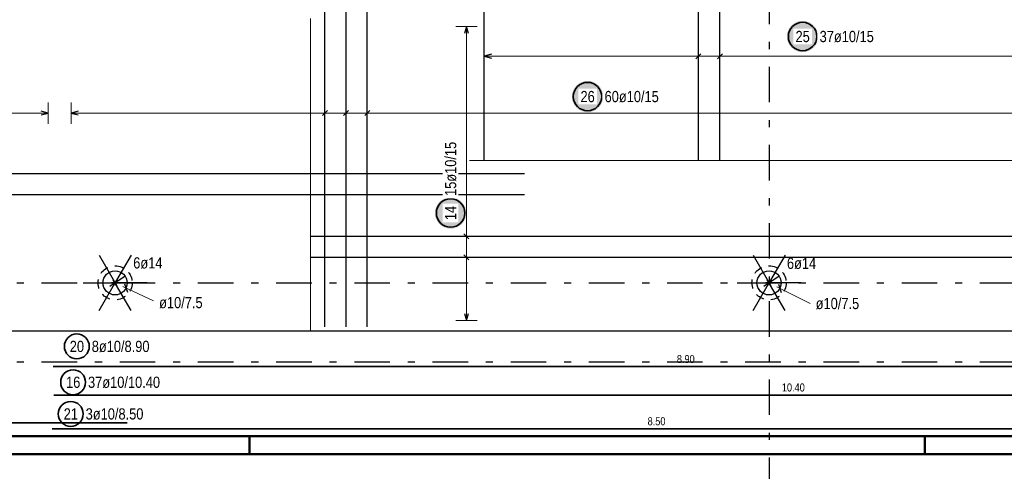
# Model space of a CAD drawing. Header units: millimetres. Extents: x -5 to 113, y -26 to 51.
# Tile 12 of 31: x 25 to 39, y 0 to 6. Entities that reach past the tile are written whole.
import ezdxf

# ---------------------------------------------------------------- set-up
doc = ezdxf.new("R2010")
doc.units = ezdxf.units.MM
doc.linetypes.add('DASHDOTX2', pattern=[2, 1, -0.5, 0, -0.5])
doc.linetypes.add('HIDDEN', pattern=[0.375, 0.25, -0.125])
doc.layers.add('Achsen', color=7, linetype='Continuous', lineweight=20)
doc.layers.add('Stabstahl', color=7, linetype='Continuous', lineweight=20)
doc.styles.add('Arial Narrow', font='ARIALN.TTF')

msp = doc.modelspace()

# ---------------------------------------------------------------- hatches: boundary and pattern name
at = {"lineweight": 25, "true_color": 0xffffff}
msp.add_hatch(color=7, dxfattribs=at).paths.add_polyline_path([(33.473688, 5.031823), (33.473554, 5.039501), (33.473152, 5.047169), (33.472482, 5.054819), (33.471547, 5.062441), (33.470345, 5.070026), (33.46888, 5.077563), (33.467153, 5.085046), (33.465165, 5.092463), (33.46292, 5.099807), (33.46042, 5.107067), (33.457668, 5.114236), (33.454668, 5.121305), (33.451422, 5.128265), (33.447936, 5.135107), (33.444213, 5.141823), (33.440258, 5.148405), (33.436076, 5.154845), (33.431671, 5.161136), (33.42705, 5.167268), (33.422217, 5.173236), (33.417179, 5.179032), (33.411942, 5.184648), (33.406512, 5.190078), (33.400896, 5.195315), (33.395101, 5.200353), (33.389133, 5.205185), (33.383, 5.209807), (33.37671, 5.214211), (33.37027, 5.218393), (33.363688, 5.222348), (33.356971, 5.226071), (33.350129, 5.229558), (33.34317, 5.232803), (33.336101, 5.235803), (33.328932, 5.238555), (33.321671, 5.241055), (33.314328, 5.2433), (33.30691, 5.245288), (33.299428, 5.247015), (33.29189, 5.248481), (33.284306, 5.249682), (33.276684, 5.250618), (33.269034, 5.251287), (33.261366, 5.251689), (33.253688, 5.251823), (33.24601, 5.251689), (33.238341, 5.251287), (33.230691, 5.250618), (33.22307, 5.249682), (33.215485, 5.248481), (33.207947, 5.247015), (33.200465, 5.245288), (33.193047, 5.2433), (33.185704, 5.241055), (33.178443, 5.238555), (33.171274, 5.235803), (33.164206, 5.232803), (33.157246, 5.229558), (33.150404, 5.226071), (33.143688, 5.222348), (33.137105, 5.218393), (33.130665, 5.214211), (33.124375, 5.209807), (33.118242, 5.205185), (33.112274, 5.200353), (33.106479, 5.195315), (33.100863, 5.190078), (33.095433, 5.184648), (33.090196, 5.179032), (33.085158, 5.173236), (33.080325, 5.167268), (33.075704, 5.161136), (33.071299, 5.154845), (33.067117, 5.148405), (33.063162, 5.141823), (33.059439, 5.135107), (33.055953, 5.128265), (33.052708, 5.121305), (33.049707, 5.114236), (33.046955, 5.107067), (33.044455, 5.099807), (33.04221, 5.092463), (33.040223, 5.085046), (33.038495, 5.077563), (33.03703, 5.070026), (33.035829, 5.062441), (33.034893, 5.054819), (33.034224, 5.047169), (33.033822, 5.039501), (33.033688, 5.031823), (33.033822, 5.024145), (33.034224, 5.016476), (33.034893, 5.008827), (33.035829, 5.001205), (33.03703, 4.99362), (33.038495, 4.986082), (33.040223, 4.9786), (33.04221, 4.971183), (33.044455, 4.963839), (33.046955, 4.956578), (33.049707, 4.949409), (33.052708, 4.942341), (33.055953, 4.935381), (33.059439, 4.928539), (33.063162, 4.921823), (33.067117, 4.915241), (33.071299, 4.9088), (33.075704, 4.90251), (33.080325, 4.896377), (33.085158, 4.89041), (33.090196, 4.884614), (33.095433, 4.878998), (33.100863, 4.873568), (33.106479, 4.868331), (33.112274, 4.863293), (33.118242, 4.858461), (33.124375, 4.853839), (33.130665, 4.849435), (33.137105, 4.845252), (33.143688, 4.841297), (33.150404, 4.837574), (33.157246, 4.834088), (33.164206, 4.830843), (33.171274, 4.827842), (33.178443, 4.825091), (33.185704, 4.82259), (33.193047, 4.820345), (33.200465, 4.818358), (33.207947, 4.81663), (33.215485, 4.815165), (33.22307, 4.813964), (33.230691, 4.813028), (33.238341, 4.812359), (33.24601, 4.811957), (33.253688, 4.811823), (33.261366, 4.811957), (33.269034, 4.812359), (33.276684, 4.813028), (33.284306, 4.813964), (33.29189, 4.815165), (33.299428, 4.81663), (33.30691, 4.818358), (33.314328, 4.820345), (33.321671, 4.82259), (33.328932, 4.825091), (33.336101, 4.827842), (33.34317, 4.830843), (33.350129, 4.834088), (33.356971, 4.837574), (33.363688, 4.841297), (33.37027, 4.845252), (33.37671, 4.849435), (33.383, 4.853839), (33.389133, 4.858461), (33.395101, 4.863293), (33.400896, 4.868331), (33.406512, 4.873568), (33.411942, 4.878998), (33.417179, 4.884614), (33.422217, 4.89041), (33.42705, 4.896377), (33.431671, 4.90251), (33.436076, 4.9088), (33.440258, 4.915241), (33.444213, 4.921823), (33.447936, 4.928539), (33.451422, 4.935381), (33.454668, 4.942341), (33.457668, 4.949409), (33.46042, 4.956578), (33.46292, 4.963839), (33.465165, 4.971183), (33.467153, 4.9786), (33.46888, 4.986082), (33.470345, 4.99362), (33.471547, 5.001205), (33.472482, 5.008827), (33.473152, 5.016476)])
at = {"layer": 'Stabstahl', "lineweight": 25, "true_color": 0xffffff}
for points in [[(36.498883, 5.877371), (36.498749, 5.885049), (36.498347, 5.892717), (36.497678, 5.900367), (36.496742, 5.907989), (36.495541, 5.915574), (36.494075, 5.923112), (36.492348, 5.930594), (36.49036, 5.938011), (36.488115, 5.945355), (36.485615, 5.952615), (36.482863, 5.959785), (36.479863, 5.966853), (36.476618, 5.973813), (36.473131, 5.980655), (36.469408, 5.987371), (36.465453, 5.993953), (36.461271, 6.000393), (36.456867, 6.006684), (36.452245, 6.012817), (36.447413, 6.018784), (36.442375, 6.02458), (36.437138, 6.030196), (36.431708, 6.035626), (36.426092, 6.040863), (36.420296, 6.045901), (36.414328, 6.050733), (36.408196, 6.055355), (36.401905, 6.059759), (36.395465, 6.063942), (36.388883, 6.067897), (36.382167, 6.07162), (36.375325, 6.075106), (36.368365, 6.078351), (36.361296, 6.081352), (36.354127, 6.084103), (36.346867, 6.086603), (36.339523, 6.088849), (36.332106, 6.090836), (36.324623, 6.092564), (36.317085, 6.094029), (36.309501, 6.09523), (36.301879, 6.096166), (36.294229, 6.096835), (36.286561, 6.097237), (36.278883, 6.097371), (36.271205, 6.097237), (36.263536, 6.096835), (36.255887, 6.096166), (36.248265, 6.09523), (36.24068, 6.094029), (36.233142, 6.092564), (36.22566, 6.090836), (36.218243, 6.088849), (36.210899, 6.086603), (36.203638, 6.084103), (36.196469, 6.081352), (36.189401, 6.078351), (36.182441, 6.075106), (36.175599, 6.07162), (36.168883, 6.067897), (36.162301, 6.063942), (36.15586, 6.059759), (36.14957, 6.055355), (36.143437, 6.050733), (36.13747, 6.045901), (36.131674, 6.040863), (36.126058, 6.035626), (36.120628, 6.030196), (36.115391, 6.02458), (36.110353, 6.018784), (36.10552, 6.012817), (36.100899, 6.006684), (36.096495, 6.000393), (36.092312, 5.993953), (36.088357, 5.987371), (36.084634, 5.980655), (36.081148, 5.973813), (36.077903, 5.966853), (36.074902, 5.959785), (36.07215, 5.952615), (36.06965, 5.945355), (36.067405, 5.938011), (36.065418, 5.930594), (36.06369, 5.923112), (36.062225, 5.915574), (36.061024, 5.907989), (36.060088, 5.900367), (36.059419, 5.892717), (36.059017, 5.885049), (36.058883, 5.877371), (36.059017, 5.869693), (36.059419, 5.862025), (36.060088, 5.854375), (36.061024, 5.846753), (36.062225, 5.839168), (36.06369, 5.83163), (36.065418, 5.824148), (36.067405, 5.816731), (36.06965, 5.809387), (36.07215, 5.802127), (36.074902, 5.794958), (36.077903, 5.787889), (36.081148, 5.780929), (36.084634, 5.774087), (36.088357, 5.767371), (36.092312, 5.760789), (36.096495, 5.754349), (36.100899, 5.748058), (36.10552, 5.741926), (36.110353, 5.735958), (36.115391, 5.730162), (36.120628, 5.724546), (36.126058, 5.719116), (36.131674, 5.713879), (36.13747, 5.708841), (36.143437, 5.704009), (36.14957, 5.699387), (36.15586, 5.694983), (36.162301, 5.6908), (36.168883, 5.686845), (36.175599, 5.683123), (36.182441, 5.679636), (36.189401, 5.676391), (36.196469, 5.673391), (36.203638, 5.670639), (36.210899, 5.668139), (36.218243, 5.665893), (36.22566, 5.663906), (36.233142, 5.662179), (36.24068, 5.660713), (36.248265, 5.659512), (36.255887, 5.658576), (36.263536, 5.657907), (36.271205, 5.657505), (36.278883, 5.657371), (36.286561, 5.657505), (36.294229, 5.657907), (36.301879, 5.658576), (36.309501, 5.659512), (36.317085, 5.660713), (36.324623, 5.662179), (36.332106, 5.663906), (36.339523, 5.665893), (36.346867, 5.668139), (36.354127, 5.670639), (36.361296, 5.673391), (36.368365, 5.676391), (36.375325, 5.679636), (36.382167, 5.683123), (36.388883, 5.686845), (36.395465, 5.6908), (36.401905, 5.694983), (36.408196, 5.699387), (36.414328, 5.704009), (36.420296, 5.708841), (36.426092, 5.713879), (36.431708, 5.719116), (36.437138, 5.724546), (36.442375, 5.730162), (36.447413, 5.735958), (36.452245, 5.741926), (36.456867, 5.748058), (36.461271, 5.754349), (36.465453, 5.760789), (36.469408, 5.767371), (36.473131, 5.774087), (36.476618, 5.780929), (36.479863, 5.787889), (36.482863, 5.794958), (36.485615, 5.802127), (36.488115, 5.809387), (36.49036, 5.816731), (36.492348, 5.824148), (36.494075, 5.83163), (36.495541, 5.839168), (36.496742, 5.846753), (36.497678, 5.854375), (36.498347, 5.862025)], [(31.547135, 3.392555), (31.547001, 3.400233), (31.5466, 3.407901), (31.54593, 3.415551), (31.544994, 3.423173), (31.543793, 3.430758), (31.542328, 3.438296), (31.540601, 3.445778), (31.538613, 3.453195), (31.536368, 3.460539), (31.533868, 3.467799), (31.531116, 3.474968), (31.528115, 3.482037), (31.52487, 3.488997), (31.521384, 3.495839), (31.517661, 3.502555), (31.513706, 3.509137), (31.509524, 3.515577), (31.505119, 3.521868), (31.500498, 3.528), (31.495665, 3.533968), (31.490627, 3.539764), (31.48539, 3.54538), (31.47996, 3.55081), (31.474344, 3.556047), (31.468549, 3.561085), (31.462581, 3.565917), (31.456448, 3.570539), (31.450158, 3.574943), (31.443718, 3.579126), (31.437135, 3.583081), (31.430419, 3.586803), (31.423577, 3.59029), (31.416618, 3.593535), (31.409549, 3.596535), (31.40238, 3.599287), (31.395119, 3.601787), (31.387776, 3.604033), (31.380358, 3.60602), (31.372876, 3.607747), (31.365338, 3.609213), (31.357754, 3.610414), (31.350132, 3.61135), (31.342482, 3.612019), (31.334813, 3.612421), (31.327135, 3.612555), (31.319458, 3.612421), (31.311789, 3.612019), (31.304139, 3.61135), (31.296517, 3.610414), (31.288933, 3.609213), (31.281395, 3.607747), (31.273913, 3.60602), (31.266495, 3.604033), (31.259152, 3.601787), (31.251891, 3.599287), (31.244722, 3.596535), (31.237653, 3.593535), (31.230694, 3.59029), (31.223852, 3.586803), (31.217135, 3.583081), (31.210553, 3.579126), (31.204113, 3.574943), (31.197823, 3.570539), (31.19169, 3.565917), (31.185722, 3.561085), (31.179927, 3.556047), (31.174311, 3.55081), (31.168881, 3.54538), (31.163644, 3.539764), (31.158606, 3.533968), (31.153773, 3.528), (31.149152, 3.521868), (31.144747, 3.515577), (31.140565, 3.509137), (31.13661, 3.502555), (31.132887, 3.495839), (31.129401, 3.488997), (31.126155, 3.482037), (31.123155, 3.474968), (31.120403, 3.467799), (31.117903, 3.460539), (31.115658, 3.453195), (31.11367, 3.445778), (31.111943, 3.438296), (31.110478, 3.430758), (31.109277, 3.423173), (31.108341, 3.415551), (31.107671, 3.407901), (31.10727, 3.400233), (31.107135, 3.392555), (31.10727, 3.384877), (31.107671, 3.377209), (31.108341, 3.369559), (31.109277, 3.361937), (31.110478, 3.354352), (31.111943, 3.346814), (31.11367, 3.339332), (31.115658, 3.331915), (31.117903, 3.324571), (31.120403, 3.317311), (31.123155, 3.310141), (31.126155, 3.303073), (31.129401, 3.296113), (31.132887, 3.289271), (31.13661, 3.282555), (31.140565, 3.275973), (31.144747, 3.269533), (31.149152, 3.263242), (31.153773, 3.257109), (31.158606, 3.251142), (31.163644, 3.245346), (31.168881, 3.23973), (31.174311, 3.2343), (31.179927, 3.229063), (31.185722, 3.224025), (31.19169, 3.219193), (31.197823, 3.214571), (31.204113, 3.210167), (31.210553, 3.205984), (31.217135, 3.202029), (31.223852, 3.198306), (31.230694, 3.19482), (31.237653, 3.191575), (31.244722, 3.188575), (31.251891, 3.185823), (31.259152, 3.183323), (31.266495, 3.181077), (31.273913, 3.17909), (31.281395, 3.177362), (31.288933, 3.175897), (31.296517, 3.174696), (31.304139, 3.17376), (31.311789, 3.173091), (31.319458, 3.172689), (31.327135, 3.172555), (31.334813, 3.172689), (31.342482, 3.173091), (31.350132, 3.17376), (31.357754, 3.174696), (31.365338, 3.175897), (31.372876, 3.177362), (31.380358, 3.17909), (31.387776, 3.181077), (31.395119, 3.183323), (31.40238, 3.185823), (31.409549, 3.188575), (31.416618, 3.191575), (31.423577, 3.19482), (31.430419, 3.198306), (31.437135, 3.202029), (31.443718, 3.205984), (31.450158, 3.210167), (31.456448, 3.214571), (31.462581, 3.219193), (31.468549, 3.224025), (31.474344, 3.229063), (31.47996, 3.2343), (31.48539, 3.23973), (31.490627, 3.245346), (31.495665, 3.251142), (31.500498, 3.257109), (31.505119, 3.263242), (31.509524, 3.269533), (31.513706, 3.275973), (31.517661, 3.282555), (31.521384, 3.289271), (31.52487, 3.296113), (31.528115, 3.303073), (31.531116, 3.310141), (31.533868, 3.317311), (31.536368, 3.324571), (31.538613, 3.331915), (31.540601, 3.339332), (31.542328, 3.346814), (31.543793, 3.354352), (31.544994, 3.361937), (31.54593, 3.369559), (31.5466, 3.377209)]]:
    msp.add_hatch(color=7, dxfattribs=at).paths.add_polyline_path(points)

# ---------------------------------------------------------------- linework, layer by layer
at = {"color": 3, "linetype": 'Continuous', "lineweight": 25, "ltscale": 0.5}
for p, q in [((29.559013, 1.790196), (29.559013, 23.784104)), ((29.856652, 1.790196), (29.856652, 23.784104)), ((30.154291, 1.790196), (30.154291, 23.784104)), ((26.087346, 4.826795), (25.987346, 4.8)), ((25.987346, 4.8), (26.087346, 4.773205)), ((29.594369, 4.835355), (29.523658, 4.764645)), ((29.892007, 4.835355), (29.821297, 4.764645)), ((30.189646, 4.835355), (30.118936, 4.764645))]:
    msp.add_line(p, q, dxfattribs=at)
at = {"color": 5, "linetype": 'Continuous', "lineweight": 18, "ltscale": 0.5}
for p, q in [((25.987346, 4.95), (25.987346, 4.65)), ((29.559013, 4.95), (29.559013, 4.65)), ((29.856652, 4.95), (29.856652, 4.65)), ((30.154291, 4.95), (30.154291, 4.65)), ((25.987346, 4.8), (43.548042, 4.8))]:
    msp.add_line(p, q, dxfattribs=at)
at = {"color": 11, "linetype": 'Continuous', "lineweight": 25}
msp.add_line((44.756532, 1.730196), (7.866531, 1.730196), dxfattribs=at)
at = {"color": 4, "linetype": 'Continuous', "lineweight": 50}
for p, q in [((1, 0.25), (94.75, 0.25)), ((0, 0), (95, 0))]:
    msp.add_line(p, q, dxfattribs=at)
at = {"color": 4, "linetype": 'Continuous', "lineweight": 50, "ltscale": 0.2}
for p, q in [((28.5, 0), (28.5, 0.25)), ((38, 0), (38, 0.25))]:
    msp.add_line(p, q, dxfattribs=at)
at = {"color": 2, "linetype": 'Continuous', "lineweight": 35, "ltscale": 0.5}
msp.add_circle((33.253688, 5.031823), 0.2, dxfattribs=at)
at = {"color": 3, "linetype": 'HIDDEN', "lineweight": 25, "ltscale": 0.5}
for centre in [(26.607358, 2.410146), (35.807372, 2.410146)]:
    msp.add_circle(centre, 0.24, dxfattribs=at)
at = {"layer": 'Achsen', "color": 3, "linetype": 'DASHDOTX2', "lineweight": 25, "ltscale": 0.5}
for p, q in [((35.807324, 39.55094), (35.807324, -6.857)), ((3.573324, 2.410196), (49.410516, 2.410196)), ((3.573324, 1.300196), (49.410516, 1.300196))]:
    msp.add_line(p, q, dxfattribs=at)
at = {"layer": 'Stabstahl', "color": 3, "linetype": 'Continuous', "lineweight": 25, "ltscale": 0.5}
for p, q in [((31.801142, 4.130196), (31.801142, 8.530266)), ((34.814006, 4.130196), (34.814006, 8.530266)), ((35.115292, 4.130196), (35.115292, 8.530266)), ((31.55, 6.020193), (31.523205, 5.920193)), ((31.576795, 5.920193), (31.55, 6.020193)), ((31.901142, 5.626795), (31.801142, 5.6)), ((31.801142, 5.6), (31.901142, 5.573205)), ((34.849361, 5.635355), (34.77865, 5.564645)), ((35.150647, 5.635355), (35.079937, 5.564645)), ((25.667342, 4.8), (25.567342, 4.826795)), ((25.567342, 4.773205), (25.667342, 4.8)), ((10.166532, 3.950197), (32.366532, 3.950197)), ((10.166532, 3.654483), (32.366532, 3.654483)), ((46.456532, 3.063052), (29.356532, 3.063052)), ((31.514645, 3.098407), (31.585355, 3.027697)), ((31.514645, 2.802693), (31.585355, 2.731983)), ((46.456532, 2.767338), (29.356532, 2.767338)), ((31.523205, 1.980196), (31.55, 1.880196)), ((31.55, 1.880196), (31.576795, 1.980196))]:
    msp.add_line(p, q, dxfattribs=at)
at = {"layer": 'Stabstahl', "color": 9, "linetype": 'Continuous', "lineweight": 0}
for p, q in [((29.356532, 6.130196), (29.356532, 1.730196)), ((42.857457, 4.130196), (31.591142, 4.130196))]:
    msp.add_line(p, q, dxfattribs=at)
at = {"layer": 'Stabstahl', "color": 5, "linetype": 'Continuous', "lineweight": 18, "ltscale": 0.5}
for p, q in [((31.7, 6.020193), (31.4, 6.020193)), ((31.55, 1.880196), (31.55, 6.020193)), ((31.801142, 5.75), (31.801142, 5.45)), ((34.814006, 5.75), (34.814006, 5.45)), ((35.115292, 5.75), (35.115292, 5.45)), ((31.801142, 5.6), (42.64745, 5.6)), ((25.667342, 4.65), (25.667342, 4.95)), ((18.817346, 4.8), (25.667342, 4.8)), ((31.4, 3.063052), (31.7, 3.063052)), ((31.4, 2.767338), (31.7, 2.767338)), ((31.4, 1.880196), (31.7, 1.880196))]:
    msp.add_line(p, q, dxfattribs=at)
at = {"layer": 'Stabstahl', "color": 3, "linetype": 'Continuous', "lineweight": 25}
for p, q in [((26.382367, 2.799778), (26.632367, 2.366778)), ((26.832367, 2.799778), (26.582367, 2.366778)), ((35.582381, 2.799778), (35.832381, 2.366778)), ((36.032381, 2.799778), (35.782381, 2.366778)), ((26.748808, 2.504479), (26.532498, 2.360222)), ((35.948821, 2.504479), (35.732512, 2.360222)), ((26.157367, 2.410178), (26.657367, 2.410178)), ((26.382367, 2.020378), (26.632367, 2.453378)), ((26.517378, 2.410146), (26.777378, 2.410146)), ((27.057367, 2.410178), (26.557367, 2.410178)), ((26.832367, 2.020378), (26.582367, 2.453378)), ((26.740001, 2.39632), (26.782131, 2.278634)), ((35.357381, 2.410178), (35.857381, 2.410178)), ((35.582381, 2.020378), (35.832381, 2.453378)), ((35.717392, 2.410146), (35.977392, 2.410146)), ((36.257381, 2.410178), (35.757381, 2.410178)), ((36.032381, 2.020378), (35.782381, 2.453378)), ((35.939596, 2.392768), (35.978554, 2.273994))]:
    msp.add_line(p, q, dxfattribs=at)
at = {"layer": 'Stabstahl', "color": 5, "linetype": 'Continuous', "lineweight": 18}
for p, q in [((27.147234, 2.154908), (26.715863, 2.358848)), ((36.386545, 2.117073), (35.914462, 2.355956))]:
    msp.add_line(p, q, dxfattribs=at)
at = {"layer": 'Stabstahl', "color": 2, "linetype": 'Continuous', "lineweight": 35, "ltscale": 0.5}
for p, q in [((43.533968, 1.231753), (25.733968, 1.231753)), ((25.746673, 0.831599), (46.546673, 0.831583)), ((17.677368, 0.421775), (26.777346, 0.441841)), ((42.722613, 0.355818), (25.722613, 0.355818))]:
    msp.add_line(p, q, dxfattribs=at)
for centre, radius in [((36.278883, 5.877371), 0.2), ((31.327135, 3.392555), 0.2), ((26.068852, 1.51559), 0.175), ((26.016628, 1.010963), 0.175), ((25.983305, 0.565433), 0.175)]:
    msp.add_circle(centre, radius, dxfattribs=at)
at = {"layer": 'Stabstahl', "color": 3, "linetype": 'Continuous', "lineweight": 25}
for centre in [(26.607358, 2.410146), (35.807372, 2.410146)]:
    msp.add_circle(centre, 0.17002, dxfattribs=at)

# ---------------------------------------------------------------- texts
at = {"layer": 'Stabstahl', "color": 2, "lineweight": 35, "style": 'Arial Narrow'}
for s, p in [('6ø14', (26.862335, 2.612041)), ('6ø14', (36.058744, 2.606864)), ('ø10/7.5', (27.226371, 2.053533)), ('ø10/7.5', (36.463681, 2.040928))]:
    msp.add_text(s, height=0.1575, dxfattribs=at).set_placement(p)
at = {"layer": 'Stabstahl', "color": 2, "lineweight": 35, "char_height": 0.1575, "attachment_point": 1, "line_spacing_factor": 0.9, "style": 'Arial Narrow'}
for s, insert in [('20', (25.969627, 1.59434)), ('8ø10/8.90', (26.278852, 1.59434)), ('16', (25.917403, 1.089713)), ('37ø10/10.40', (26.226628, 1.089713)), ('21', (25.88408, 0.644183)), ('3ø10/8.50', (26.193305, 0.644183))]:
    msp.add_mtext(s, dxfattribs=dict(at, insert=insert))
at = {"layer": 'Stabstahl', "color": 3, "lineweight": 25, "char_height": 0.1125, "attachment_point": 1, "line_spacing_factor": 0.9, "style": 'Arial Narrow'}
for s, insert in [('8.90', (34.510218, 1.394253)), ('8.50', (34.098863, 0.518318))]:
    msp.add_mtext(s, dxfattribs=dict(at, insert=insert))
at = {"layer": 'Stabstahl', "color": 3, "lineweight": 25, "insert": (35.987486, 0.994091), "char_height": 0.1125, "attachment_point": 1, "rotation": 359.9999577, "line_spacing_factor": 0.9, "style": 'Arial Narrow'}
msp.add_mtext('10.40', dxfattribs=at)

# ---------------------------------------------------------------- next in the draw order: texts
at = {"color": 2, "lineweight": 35, "char_height": 0.1575, "attachment_point": 1, "line_spacing_factor": 0.9, "style": 'Arial Narrow', "bg_fill": 3, "box_fill_scale": 1.2, "bg_fill_color": 256, "bg_fill_true_color": 13158600, "bg_fill_transparency": 0}
for s, insert in [('26', (33.154463, 5.110573)), ('60ø10/15', (33.493688, 5.110573))]:
    msp.add_mtext(s, dxfattribs=dict(at, insert=insert))
at = {"layer": 'Stabstahl', "color": 2, "lineweight": 35, "char_height": 0.1575, "attachment_point": 1, "line_spacing_factor": 0.9, "style": 'Arial Narrow', "bg_fill": 3, "box_fill_scale": 1.2, "bg_fill_color": 256, "bg_fill_true_color": 13158600, "bg_fill_transparency": 0}
for s, insert in [('25', (36.179658, 5.956121)), ('37ø10/15', (36.518883, 5.956121))]:
    msp.add_mtext(s, dxfattribs=dict(at, insert=insert))
at = {"layer": 'Stabstahl', "color": 2, "lineweight": 35, "char_height": 0.1575, "attachment_point": 1, "rotation": 90, "line_spacing_factor": 0.9, "style": 'Arial Narrow', "bg_fill": 3, "box_fill_scale": 1.2, "bg_fill_color": 256, "bg_fill_true_color": 13158600, "bg_fill_transparency": 0}
for s, insert in [('15ø10/15', (31.248385, 3.632555)), ('14', (31.248385, 3.29333))]:
    msp.add_mtext(s, dxfattribs=dict(at, insert=insert))

doc.saveas('drawing.dxf')
